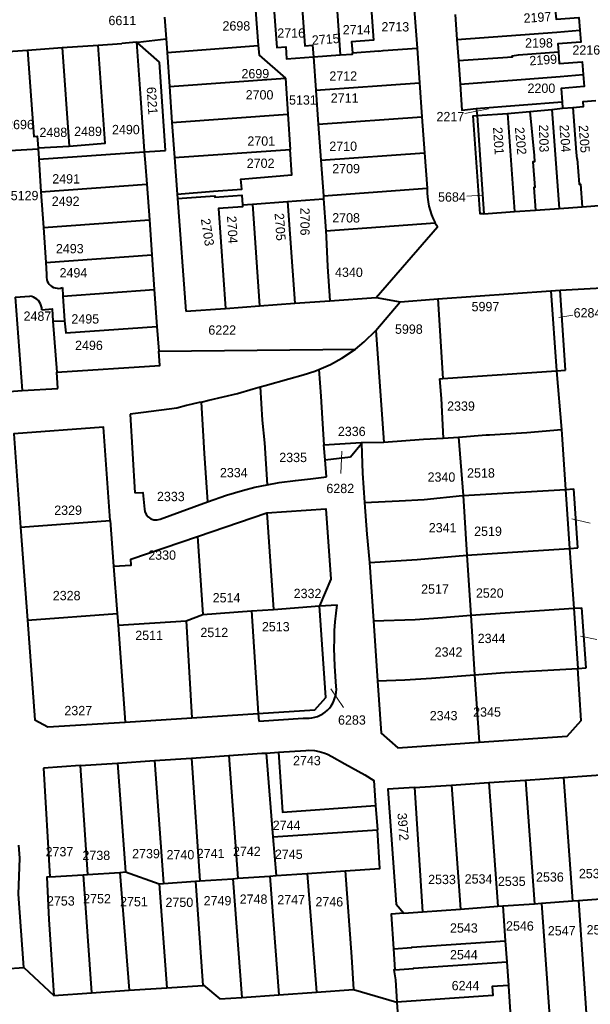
# Model space of a CAD drawing. Extents: x 99476 to 102828, y 406437 to 407931.
# Tile 6 of 48: x 100070 to 100223, y 406606 to 406870. Entities that reach past the tile are written whole.
import ezdxf
from ezdxf.enums import TextEntityAlignment as Align

# ---------------------------------------------------------------- set-up
doc = ezdxf.new("R2010")
doc.units = 0
doc.header["$MEASUREMENT"] = 0
for name, color, linetype, lineweight in [('BK_aanpijling', 10, 'Continuous', 0), ('BK_perceelnr', 10, 'Continuous', 13), ('BK_perceelnummer onder hoek', 10, 'Continuous', 13), ('BK_perceelsgrens', 10, 'Continuous', 40)]:
    doc.layers.add(name, color=color, linetype=linetype, lineweight=lineweight)
doc.styles.add('Style-WORKING', font='WORKING.shx')

msp = doc.modelspace()

# ---------------------------------------------------------------- linework, layer by layer
at = {"layer": 'BK_aanpijling', "linetype": 'Continuous', "lineweight": 0}
for p, q in [((100189.661761, 406845.207168), (100195.945, 406846.485)), ((100190.163933, 406823.082675), (100194.235, 406823.325)), ((100218.56434, 406791.133186), (100214.805, 406790.525)), ((100156.401532, 406748.664448), (100156.655, 406754.675)), ((100223.20637, 406735.379779), (100218.345, 406736.535)), ((100225.051515, 406704.18265), (100220.635, 406705.065)), ((100157.122969, 406685.872976), (100153.735, 406690.895))]:
    msp.add_line(p, q, dxfattribs=at)
at = {"layer": 'BK_perceelsgrens', "linetype": 'Continuous', "lineweight": 40}
for p, q in [((100154.281, 406888.007), (100156.234, 406860.941)), ((100175.279, 406884.325), (100176.825, 406862.78)), ((100133.492, 406872.947), (100134.263, 406863.463)), ((100109.126, 406871.047), (100109.537, 406865.261)), ((100187.027, 406871.762), (100187.509, 406865.056)), ((100101.98, 406864.373), (100109.537, 406865.261)), ((100109.537, 406865.261), (100109.797, 406861.556)), ((100187.509, 406865.056), (100187.912, 406859.453)), ((100065.82, 406861.787), (100072.403, 406862.252)), ((100072.403, 406862.252), (100081.721, 406862.91)), ((100081.721, 406862.91), (100091.318, 406863.588)), ((100081.721, 406862.91), (100083.549, 406836.502)), ((100091.318, 406863.588), (100097.68, 406864.037)), ((100101.599, 406864.328), (100097.68, 406864.037)), ((100101.599, 406864.328), (100101.746, 406864.345)), ((100101.599, 406864.328), (100102.68, 406849.318)), ((100101.746, 406864.345), (100101.98, 406864.373)), ((100101.898, 406864.21), (100101.746, 406864.345)), ((100107.755, 406858.979), (100101.898, 406864.21)), ((100109.797, 406861.556), (100134.263, 406863.463)), ((100176.825, 406862.78), (100177.491, 406853.474)), ((100109.797, 406861.556), (100110.44, 406852.463)), ((100149.045, 406860.423), (100156.234, 406860.941)), ((100149.045, 406860.423), (100149.686, 406851.469)), ((100187.912, 406859.453), (100188.37, 406853.08)), ((100109.419, 406835.341), (100107.755, 406858.979)), ((100110.44, 406852.463), (100141.545, 406854.683)), ((100141.545, 406854.683), (100142.169, 406845.044)), ((100110.44, 406852.463), (100111.121, 406842.828)), ((100149.686, 406851.469), (100177.491, 406853.474)), ((100177.491, 406853.474), (100178.142, 406844.372)), ((100102.68, 406849.318), (100103.674, 406835.17)), ((100149.686, 406851.469), (100150.337, 406842.367)), ((100192.712, 406846.547), (100215.683, 406848.399)), ((100192.712, 406846.547), (100192.905, 406844.682)), ((100207.077, 406845.769), (100212.986, 406846.279)), ((100212.986, 406846.279), (100215.809, 406846.672)), ((100212.986, 406846.279), (100214.945, 406819.783)), ((100215.683, 406848.399), (100215.809, 406846.672)), ((100215.809, 406846.672), (100218.592, 406846.874)), ((100111.121, 406842.828), (100142.169, 406845.044)), ((100142.169, 406845.044), (100142.78, 406835.618)), ((100150.337, 406842.367), (100178.142, 406844.372)), ((100178.142, 406844.372), (100178.835, 406834.683)), ((100192.905, 406844.682), (100201.039, 406845.234)), ((100192.905, 406844.682), (100194.735, 406818.356)), ((100201.039, 406845.234), (100207.077, 406845.769)), ((100201.039, 406845.234), (100202.93, 406818.923)), ((100111.121, 406842.828), (100111.786, 406833.406)), ((100150.337, 406842.367), (100151.03, 406832.678)), ((100075.201, 406836.008), (100083.549, 406836.502)), ((100075.201, 406836.008), (100075.221, 406835.724)), ((100075.221, 406835.724), (100075.397, 406833.125)), ((100075.397, 406833.125), (100075.409, 406832.954)), ((100075.409, 406832.954), (100103.69, 406834.94)), ((100103.674, 406835.17), (100103.69, 406834.94)), ((100103.69, 406834.94), (100109.419, 406835.341)), ((100103.69, 406834.94), (100103.895, 406832.033)), ((100111.786, 406833.406), (100142.78, 406835.618)), ((100111.786, 406833.406), (100112.477, 406823.636)), ((100151.03, 406832.678), (100178.835, 406834.683)), ((100178.835, 406834.683), (100179.515, 406825.173)), ((100075.409, 406832.954), (100076.001, 406824.194)), ((100103.895, 406832.033), (100104.388, 406826.246)), ((100151.03, 406832.678), (100151.71, 406823.168)), ((100076.001, 406824.194), (100104.388, 406826.246)), ((100104.388, 406826.246), (100105.064, 406816.681)), ((100151.71, 406823.168), (100179.515, 406825.173)), ((100076.001, 406824.194), (100076.649, 406814.626)), ((100112.477, 406823.636), (100112.564, 406822.425)), ((100151.71, 406823.168), (100151.772, 406822.304)), ((100112.564, 406822.425), (100114.843, 406792.187)), ((100129.997, 406820.747), (100132.668, 406820.938)), ((100132.668, 406820.938), (100142.081, 406821.611)), ((100132.668, 406820.938), (100134.617, 406793.634)), ((100142.081, 406821.611), (100151.772, 406822.304)), ((100142.081, 406821.611), (100144.028, 406794.323)), ((100151.772, 406822.304), (100152.38, 406813.783)), ((100214.945, 406819.783), (100221.121, 406820.227)), ((100221.121, 406820.227), (100226.833, 406820.657)), ((100194.735, 406818.356), (100202.93, 406818.923)), ((100202.93, 406818.923), (100208.583, 406819.328)), ((100208.583, 406819.328), (100214.945, 406819.783)), ((100076.649, 406814.626), (100105.064, 406816.681)), ((100076.649, 406814.626), (100077.281, 406805.293)), ((100105.064, 406816.681), (100105.724, 406807.349)), ((100152.38, 406813.783), (100181.698, 406815.898)), ((100077.281, 406805.293), (100105.724, 406807.349)), ((100105.724, 406807.349), (100106.381, 406798.047)), ((100077.281, 406805.293), (100077.492, 406802.172)), ((100215.169, 406797.816), (100230.682, 406798.73)), ((100069.122, 406795.996), (100072.998, 406796.259)), ((100081.725, 406798.523), (100081.881, 406796.277)), ((100081.881, 406796.277), (100106.381, 406798.047)), ((100081.881, 406796.277), (100082.341, 406789.629)), ((100106.381, 406798.047), (100107.083, 406788.106)), ((100182.379, 406795.527), (100212.683, 406797.669)), ((100212.683, 406797.669), (100215.169, 406797.816)), ((100212.683, 406797.669), (100214.201, 406776.239)), ((100216.643, 406776.404), (100215.169, 406797.816)), ((100069.122, 406795.996), (100070.994, 406770.898)), ((100125.492, 406792.966), (100134.617, 406793.634)), ((100134.617, 406793.634), (100144.028, 406794.323)), ((100144.028, 406794.323), (100153.469, 406795.014)), ((100153.469, 406795.014), (100165.83, 406795.92)), ((100165.749, 406787.055), (100172.257, 406794.742)), ((100165.83, 406795.92), (100172.257, 406794.742)), ((100172.257, 406794.742), (100181.304, 406795.451)), ((100181.304, 406795.451), (100182.379, 406795.527)), ((100182.379, 406795.527), (100183.754, 406774.171)), ((100114.843, 406792.187), (100125.492, 406792.966)), ((100079.168, 406789.501), (100082.341, 406789.629)), ((100079.168, 406789.501), (100080.227, 406775.82)), ((100107.083, 406788.106), (100107.551, 406781.464)), ((100165.749, 406787.055), (100167.871, 406757.123)), ((100107.551, 406781.464), (100160.28, 406782.063)), ((100080.559, 406771.511), (100080.227, 406775.82)), ((100183.754, 406774.171), (100214.201, 406776.239)), ((100214.201, 406776.239), (100216.643, 406776.404)), ((100214.201, 406776.239), (100215.562, 406760.484)), ((100182.851, 406774.11), (100183.754, 406774.171)), ((100061.744, 406770.304), (100070.994, 406770.898)), ((100070.994, 406770.898), (100080.559, 406771.511)), ((100099.889, 406764.597), (100101.165, 406743.468)), ((100215.562, 406760.484), (100216.652, 406744.4)), ((100151.819, 406756.379), (100161.874, 406756.983)), ((100158.937, 406753.149), (100161.884, 406756.748)), ((100161.874, 406756.983), (100167.871, 406757.123)), ((100161.874, 406756.983), (100161.884, 406756.748)), ((100161.884, 406756.748), (100162.23, 406748.81)), ((100183.858, 406758.186), (100187.952, 406758.412)), ((100187.952, 406758.412), (100189.151, 406742.789)), ((100152.155, 406752.381), (100151.819, 406756.379)), ((100152.155, 406752.381), (100158.937, 406753.149)), ((100152.545, 406747.747), (100152.155, 406752.381)), ((100162.23, 406748.81), (100162.754, 406740.894)), ((100189.151, 406742.789), (100216.652, 406744.4)), ((100216.652, 406744.4), (100218.838, 406744.527)), ((100216.652, 406744.4), (100217.725, 406728.56)), ((100219.928, 406728.7), (100218.838, 406744.527)), ((100189.151, 406742.789), (100190.196, 406726.743)), ((100117.928, 406731.771), (100136.583, 406738.103)), ((100136.583, 406738.103), (100138.314, 406712.231)), ((100070.54, 406734.283), (100094.578, 406736.053)), ((100094.578, 406736.053), (100095.479, 406723.815)), ((100070.54, 406734.283), (100072.379, 406709.315)), ((100117.928, 406731.771), (100119.423, 406710.839)), ((100217.725, 406728.56), (100219.928, 406728.7)), ((100217.725, 406728.56), (100218.811, 406712.533)), ((100164.069, 406724.834), (100165.141, 406709.132)), ((100190.196, 406726.743), (100191.24, 406710.721)), ((100095.479, 406723.815), (100096.417, 406711.085)), ((100119.423, 406710.839), (100132.479, 406711.801)), ((100132.479, 406711.801), (100138.314, 406712.231)), ((100132.479, 406711.801), (100134.248, 406684.291)), ((100138.314, 406712.231), (100150.699, 406713.143)), ((100150.699, 406713.143), (100155.445, 406713.492)), ((100191.24, 406710.721), (100218.811, 406712.533)), ((100218.811, 406712.533), (100221.031, 406712.678)), ((100218.811, 406712.533), (100219.903, 406696.402)), ((100222.143, 406696.534), (100221.031, 406712.678)), ((100072.379, 406709.315), (100096.417, 406711.085)), ((100096.417, 406711.085), (100096.647, 406707.965)), ((100096.647, 406707.965), (100114.924, 406709.169)), ((100114.924, 406709.169), (100119.423, 406710.839)), ((100114.924, 406709.169), (100116.463, 406683.155)), ((100165.141, 406709.132), (100166.24, 406693.03)), ((100191.24, 406710.721), (100192.242, 406694.671)), ((100096.647, 406707.965), (100098.558, 406682.011)), ((100155.152, 406691.558), (100154.75, 406697.02)), ((100219.903, 406696.402), (100222.143, 406696.534)), ((100192.242, 406694.671), (100193.462, 406676.604)), ((100098.558, 406682.011), (100116.463, 406683.155)), ((100116.463, 406683.155), (100134.248, 406684.291)), ((100134.248, 406684.291), (100134.38, 406682.241)), ((100134.38, 406682.241), (100146.321, 406683.079)), ((100106.476, 406671.68), (100116.365, 406672.347)), ((100116.365, 406672.347), (100126.397, 406673.024)), ((100116.365, 406672.347), (100118.623, 406639.386)), ((100126.397, 406673.024), (100128.803, 406640.099)), ((100136.39, 406673.698), (100139.659, 406673.918)), ((100136.39, 406673.698), (100138.195, 406651.194)), ((100086.46, 406670.33), (100076.653, 406669.668)), ((100076.653, 406669.668), (100078.391, 406640.491)), ((100086.46, 406670.33), (100096.476, 406671.005)), ((100086.46, 406670.33), (100088.501, 406641.144)), ((100096.476, 406671.005), (100106.476, 406671.68)), ((100096.476, 406671.005), (100098.624, 406641.797)), ((100106.476, 406671.68), (100108.834, 406638.7)), ((100205.899, 406666.463), (100216.095, 406667.151)), ((100216.095, 406667.151), (100226.134, 406667.829)), ((100216.095, 406667.151), (100218.482, 406634.03)), ((100176.142, 406664.455), (100186.039, 406665.123)), ((100176.142, 406664.455), (100178.281, 406631.134)), ((100186.039, 406665.123), (100196.056, 406665.799)), ((100186.039, 406665.123), (100188.435, 406631.866)), ((100196.056, 406665.799), (100205.899, 406666.463)), ((100196.056, 406665.799), (100198.449, 406632.587)), ((100205.899, 406666.463), (100208.289, 406633.296)), ((100165.72, 406659.671), (100166.186, 406653.144)), ((100138.195, 406651.194), (100166.186, 406653.144)), ((100138.195, 406651.194), (100139.027, 406640.815)), ((100078.391, 406640.491), (100087.351, 406641.07)), ((100087.351, 406641.07), (100088.501, 406641.144)), ((100087.351, 406641.07), (100089.529, 406609.385)), ((100088.501, 406641.144), (100097.105, 406641.699)), ((100097.105, 406641.699), (100098.624, 406641.797)), ((100097.105, 406641.699), (100099.607, 406610.061)), ((100098.624, 406641.797), (100107.697, 406638.62)), ((100128.803, 406640.099), (100137.392, 406640.701)), ((100137.392, 406640.701), (100139.027, 406640.815)), ((100137.392, 406640.701), (100139.808, 406608.863)), ((100139.027, 406640.815), (100147.404, 406641.402)), ((100147.404, 406641.402), (100157.517, 406642.11)), ((100147.404, 406641.402), (100149.882, 406609.577)), ((100107.697, 406638.62), (100108.834, 406638.7)), ((100107.697, 406638.62), (100109.718, 406610.739)), ((100108.834, 406638.7), (100117.416, 406639.301)), ((100117.416, 406639.301), (100118.623, 406639.386)), ((100117.416, 406639.301), (100119.366, 406611.386)), ((100118.623, 406639.386), (100127.426, 406640.003)), ((100127.426, 406640.003), (100128.803, 406640.099)), ((100127.426, 406640.003), (100129.803, 406608.154)), ((100188.435, 406631.866), (100198.449, 406632.587)), ((100198.449, 406632.587), (100199.818, 406632.686)), ((100199.818, 406632.686), (100208.289, 406633.296)), ((100199.818, 406632.686), (100200.467, 406623.324)), ((100208.289, 406633.296), (100210.207, 406633.434)), ((100210.207, 406633.434), (100218.482, 406634.03)), ((100210.207, 406633.434), (100212.474, 406600.591)), ((100218.482, 406634.03), (100220.102, 406634.147)), ((100220.102, 406634.147), (100228.518, 406634.753)), ((100220.102, 406634.147), (100222.369, 406601.304)), ((100173.289, 406630.774), (100178.281, 406631.134)), ((100178.281, 406631.134), (100188.435, 406631.866)), ((100200.467, 406623.324), (100200.859, 406617.663)), ((100170.546, 406621.212), (100170.889, 406615.554)), ((100200.859, 406617.663), (100201.297, 406611.339)), ((100066.329, 406615.798), (100071.425, 406616.152)), ((100071.425, 406616.152), (100079.483, 406608.712)), ((100109.718, 406610.739), (100119.366, 406611.386)), ((100171.016, 406612.838), (100171.406, 406606.908)), ((100201.297, 406611.339), (100201.311, 406611.137)), ((100079.483, 406608.712), (100089.529, 406609.385)), ((100089.529, 406609.385), (100099.607, 406610.061)), ((100099.607, 406610.061), (100109.718, 406610.739)), ((100129.803, 406608.154), (100139.808, 406608.863)), ((100139.808, 406608.863), (100149.882, 406609.577)), ((100149.882, 406609.577), (100159.815, 406610.281)), ((100159.815, 406610.281), (100171.406, 406606.908)), ((100201.311, 406611.137), (100202.08, 406600.049)), ((100171.406, 406606.908), (100171.748, 406601.711))]:
    msp.add_line(p, q, dxfattribs=at)
at = {"layer": 'BK_perceelsgrens', "linetype": 'Continuous', "lineweight": 40, "flags": 128}
for points in [[(100163.465, 406888.677), (100165.179, 406864.91), (100159.278, 406864.484), (100159.491, 406861.521)], [(100144.996, 406887.329), (100146.72, 406863.414), (100148.818, 406863.565), (100149.045, 406860.423)], [(100137.833, 406881.985), (100139.197, 406862.917), (100141.617, 406863.09), (100141.844, 406859.907), (100149.045, 406860.423)], [(100213.888, 406873.078), (100214.079, 406870.563), (100220.22, 406871.01), (100220.47, 406867.572)], [(100187.509, 406865.056), (100214.333, 406867.08), (100220.47, 406867.572)], [(100220.47, 406867.572), (100220.702, 406864.379), (100214.562, 406863.933), (100214.718, 406861.735)], [(100072.403, 406862.252), (100074.078, 406839.071), (100074.974, 406839.136), (100075.201, 406836.008)], [(100083.549, 406836.502), (100093.171, 406837.24), (100091.318, 406863.588)], [(100134.263, 406863.463), (100134.474, 406860.873), (100141.545, 406854.683)], [(100159.491, 406861.521), (100166.531, 406862.029), (100166.54, 406861.91), (100167.721, 406862.123), (100176.825, 406862.78)], [(100156.234, 406860.941), (100159.516, 406861.178), (100159.491, 406861.521)], [(100187.912, 406859.453), (100202.367, 406860.466), (100202.352, 406860.687), (100204.056, 406860.987), (100214.718, 406861.735)], [(100214.718, 406861.735), (100214.939, 406858.632), (100221.103, 406859.085), (100221.231, 406856.932), (100221.351, 406855.709)], [(100064.981, 406857.25), (100066.513, 406838.44), (100067.44, 406838.441), (100067.656, 406835.277), (100075.221, 406835.724)], [(100188.37, 406853.08), (100215.192, 406855.192), (100221.351, 406855.709)], [(100221.351, 406855.709), (100221.592, 406852.434), (100215.428, 406851.981), (100215.683, 406848.399)], [(100188.37, 406853.08), (100188.794, 406846.133), (100192.712, 406846.547)], [(100218.592, 406846.874), (100221.478, 406847.084), (100221.377, 406848.473), (100224.792, 406848.721)], [(100218.592, 406846.874), (100219.473, 406834.749), (100219.689, 406833.095), (100219.785, 406833.102), (100220.281, 406826.276), (100220.679, 406826.305), (100221.121, 406820.227)], [(100194.735, 406818.356), (100193.723, 406818.284), (100191.847, 406844.595), (100192.905, 406844.682)], [(100207.077, 406845.769), (100208.178, 406833.982), (100208.302, 406832.267), (100207.896, 406832.237), (100208.392, 406825.422), (100208.141, 406825.404), (100208.583, 406819.328)], [(100112.477, 406823.636), (100122.23, 406824.38), (100129.809, 406824.897), (100129.615, 406827.613), (100143.221, 406828.802), (100142.78, 406835.618)], [(100179.515, 406825.173), (100179.516, 406823.968), (100179.597, 406822.766), (100179.756, 406821.572), (100179.993, 406820.391), (100180.307, 406819.228), (100180.698, 406818.088), (100181.162, 406816.977), (100181.698, 406815.898)], [(100112.564, 406822.425), (100122.599, 406823.141), (100122.622, 406822.819), (100129.812, 406823.334), (100129.997, 406820.747)], [(100129.997, 406820.747), (100130.036, 406820.192), (100123.581, 406819.732), (100125.492, 406792.966)], [(100165.83, 406795.92), (100182.29, 406814.882), (100181.986, 406815.385), (100181.698, 406815.898)], [(100152.38, 406813.783), (100152.493, 406812.197), (100152.816, 406804.168), (100153.469, 406795.014)], [(100077.492, 406802.172), (100077.436, 406801.692), (100077.453, 406801.21), (100077.541, 406800.735), (100077.7, 406800.279), (100077.924, 406799.852), (100078.211, 406799.463), (100078.552, 406799.121), (100078.94, 406798.835), (100079.367, 406798.609), (100079.822, 406798.449), (100080.297, 406798.36), (100080.779, 406798.342), (100081.259, 406798.397), (100081.725, 406798.523)], [(100076.232, 406792.617), (100076.187, 406793.145), (100076.067, 406793.662), (100075.875, 406794.156), (100075.615, 406794.619), (100075.292, 406795.039), (100074.912, 406795.41), (100074.484, 406795.722), (100074.016, 406795.971), (100073.517, 406796.152), (100072.998, 406796.259)], [(100076.232, 406792.617), (100079.006, 406792.873), (100079.168, 406789.501)], [(100082.341, 406789.629), (100082.666, 406786.415), (100107.083, 406788.106)], [(100160.28, 406782.063), (100162.66, 406784.004), (100165.749, 406787.055)], [(100080.227, 406775.82), (100107.864, 406777.632), (100107.551, 406781.464)], [(100150.515, 406776.555), (100153.588, 406777.926), (100156.614, 406779.583), (100160.28, 406782.063)], [(100134.776, 406771.889), (100136.097, 406772.285), (100142.489, 406774.055), (100146.28, 406775.12), (100149.436, 406776.117), (100150.515, 406776.555)], [(100150.515, 406776.555), (100150.99, 406769.376), (100151.353, 406763.414), (100151.819, 406756.379)], [(100182.851, 406774.11), (100183.27, 406768.834), (100183.858, 406758.186)], [(100118.913, 406767.805), (100120.986, 406768.307), (100128.66, 406770.17), (100132.923, 406771.368), (100134.776, 406771.889)], [(100134.776, 406771.889), (100135.3, 406762.97), (100135.939, 406756.867), (100136.597, 406745.674)], [(100118.913, 406767.805), (100118.379, 406767.711), (100114.991, 406766.878), (100112.43, 406766.23), (100103.496, 406765.052), (100099.889, 406764.597)], [(100118.913, 406767.805), (100119.41, 406760.186), (100119.783, 406754.054), (100120.632, 406741.039)], [(100094.578, 406736.053), (100092.734, 406761.085), (100068.696, 406759.315), (100070.54, 406734.283)], [(100187.952, 406758.412), (100195.325, 406759.016), (100196.262, 406759.079), (100206.24, 406759.69), (100215.562, 406760.484)], [(100167.871, 406757.123), (100178.547, 406757.892), (100183.858, 406758.186)], [(100136.597, 406745.674), (100139.895, 406746.258), (100144.198, 406746.833), (100148.269, 406747.279), (100152.545, 406747.747)], [(100101.165, 406743.468), (100103.32, 406743.62), (100103.737, 406739.103), (100103.854, 406738.496), (100104.203, 406737.718), (100104.741, 406737.068), (100105.469, 406736.562), (100106.29, 406736.281), (100107.132, 406736.232), (100107.985, 406736.416), (100113.304, 406738.361), (100120.632, 406741.039)], [(100120.632, 406741.039), (100125.74, 406742.832), (100129.993, 406744.127), (100133.323, 406744.972), (100136.597, 406745.674)], [(100162.754, 406740.894), (100172.01, 406741.33), (100178.714, 406741.743), (100189.004, 406742.78), (100189.151, 406742.789)], [(100162.754, 406740.894), (100163.32, 406732.385), (100164.069, 406724.834)], [(100136.583, 406738.103), (100152.399, 406739.162), (100153.662, 406720.309), (100150.699, 406713.143)], [(100095.479, 406723.815), (100100.218, 406724.101), (100100.116, 406725.726), (100117.928, 406731.771)], [(100190.196, 406726.743), (100205.2, 406727.76), (100217.725, 406728.56)], [(100164.069, 406724.834), (100171.14, 406725.25), (100176.835, 406725.649), (100190.196, 406726.743)], [(100134.248, 406684.291), (100149.402, 406685.259), (100152.343, 406688.576), (100150.699, 406713.143)], [(100154.714, 406706.579), (100154.9, 406708.889), (100155.144, 406711.194), (100155.445, 406713.492)], [(100072.379, 406709.315), (100074.349, 406682.563), (100077.824, 406680.687), (100098.558, 406682.011)], [(100165.141, 406709.132), (100176.328, 406709.561), (100183.632, 406710.035), (100191.24, 406710.721)], [(100154.75, 406697.02), (100154.667, 406699.409), (100154.633, 406701.799), (100154.649, 406704.189), (100154.714, 406706.579)], [(100192.242, 406694.671), (100200.324, 406695.295), (100210.25, 406695.83), (100219.903, 406696.402)], [(100193.462, 406676.604), (100217.044, 406678.202), (100220.851, 406682.41), (100219.903, 406696.402)], [(100166.24, 406693.03), (100173.55, 406693.32), (100180.737, 406693.782), (100192.242, 406694.671)], [(100146.321, 406683.079), (100147.099, 406683.015), (100147.879, 406683.028), (100148.654, 406683.119), (100149.417, 406683.287), (100150.158, 406683.53), (100150.872, 406683.845), (100151.551, 406684.23), (100152.188, 406684.681), (100152.777, 406685.193), (100153.313, 406685.761), (100153.789, 406686.379), (100154.201, 406687.042), (100154.545, 406687.742), (100154.818, 406688.474), (100155.017, 406689.228), (100155.139, 406689.999), (100155.185, 406690.778), (100155.152, 406691.558)], [(100166.24, 406693.03), (100167.198, 406679.005), (100171.682, 406675.128), (100193.462, 406676.604)], [(100126.397, 406673.024), (100135.17, 406673.629), (100136.39, 406673.698)], [(100139.659, 406673.918), (100146.968, 406674.41), (100147.733, 406674.438), (100149.29, 406674.349), (100150.599, 406674.12), (100151.834, 406673.768), (100152.844, 406673.374), (100153.992, 406672.795), (100157.487, 406670.798), (100162.792, 406667.824), (100165.24, 406666.37), (100165.72, 406659.671)], [(100139.659, 406673.918), (100140.27, 406664.66), (100140.758, 406657.823), (100165.72, 406659.671)], [(100176.142, 406664.455), (100168.97, 406663.97), (100171.249, 406633.128), (100173.289, 406630.774)], [(100157.517, 406642.11), (100166.851, 406642.705), (100166.186, 406653.144)], [(100071.425, 406616.152), (100069.949, 406635.884), (100070.33, 406645.478), (100070.048, 406648.95)], [(100078.391, 406640.491), (100077.589, 406640.443), (100078.144, 406629.065), (100078.63, 406621.04), (100079.483, 406608.712)], [(100157.517, 406642.11), (100159.285, 406619.083), (100159.815, 406610.281)], [(100173.289, 406630.774), (100169.875, 406630.528), (100170.546, 406621.212)], [(100170.546, 406621.212), (100175.45, 406621.53), (100175.399, 406621.61), (100200.467, 406623.324)], [(100170.889, 406615.554), (100175.9, 406615.88), (100175.88, 406615.983), (100200.859, 406617.663)], [(100170.889, 406615.554), (100170.629, 406615.537), (100171.016, 406612.838)], [(100119.366, 406611.386), (100119.56, 406611.4), (100123.95, 406607.74), (100129.803, 406608.154)], [(100201.297, 406611.339), (100197, 406611.053), (100197.156, 406608.692), (100171.406, 406606.908)]]:
    msp.add_lwpolyline(points, dxfattribs=at)

# ---------------------------------------------------------------- texts
at = {"layer": 'BK_perceelnr', "linetype": 'Continuous', "lineweight": 13, "style": 'Style-WORKING'}
for s, p in [('6611', (100097.812237, 406870.179)), ('2698', (100128.37739, 406868.731)), ('2716', (100143.068542, 406866.819)), ('2714', (100160.614542, 406867.715)), ('2713', (100170.989542, 406868.484)), ('2198', (100209.505542, 406864.17)), ('2216', (100222.192847, 406862.279)), ('2699', (100133.46639, 406855.924)), ('2712', (100157.028542, 406855.292)), ('2700', (100134.594624, 406850.244)), ('2200', (100210.156929, 406852.015)), ('5131', (100146.212847, 406848.858)), ('2711', (100157.412542, 406849.4)), ('2217', (100185.751766, 406844.41)), ('2696', (100070.38139, 406842.272)), ('2488', (100079.313847, 406840.191)), ('2489', (100088.613847, 406840.436)), ('2490', (100098.759624, 406840.926)), ('2701', (100135.049542, 406837.845)), ('2710', (100157.018624, 406836.464)), ('2702', (100134.885542, 406831.896)), ('2709', (100157.797542, 406830.445)), ('2491', (100082.739542, 406827.71)), ('5129', (100071.603847, 406823.223)), ('2492', (100082.617542, 406821.715)), ('5684', (100186.170695, 406822.845)), ('2708', (100157.797542, 406817.253)), ('2493', (100083.718542, 406808.989)), ('2494', (100084.697542, 406802.504)), ('4340', (100158.555777, 406802.652)), ('5997', (100195.157308, 406793.448)), ('2487', (100075.041766, 406790.879)), ('2495', (100087.879542, 406790.145)), ('6284', (100222.512695, 406791.772)), ('6222', (100124.586695, 406787.151)), ('5998', (100174.62339, 406787.401)), ('2496', (100088.858542, 406783.048)), ('2339', (100188.598, 406766.756)), ('2336', (100159.308, 406759.967)), ('2335', (100143.596, 406752.984)), ('2334', (100127.69, 406748.91)), ('2340', (100183.358929, 406747.724)), ('2518', (100193.951847, 406748.83)), ('6282', (100156.232695, 406744.668)), ('2333', (100110.815, 406742.509)), ('2329', (100083.27, 406738.824)), ('2341', (100183.684847, 406734.14)), ('2519', (100195.846847, 406733.192)), ('2330', (100108.477082, 406726.797)), ('2328', (100082.882, 406715.935)), ('2332', (100147.459, 406716.504)), ('2517', (100181.624766, 406717.681)), ('2520', (100196.311082, 406716.606)), ('2514', (100125.750847, 406715.353)), ('2511', (100104.994847, 406705.266)), ('2512', (100122.452847, 406706.042)), ('2513', (100138.940847, 406707.594)), ('2344', (100196.794847, 406704.443)), ('2342', (100185.263847, 406700.81)), ('2327', (100085.995918, 406685.093)), ('2345', (100195.580847, 406684.705)), ('6283', (100159.359695, 406682.557)), ('2343', (100183.942847, 406683.735)), ('2743', (100147.287542, 406671.679)), ('2744', (100141.850542, 406654.321)), ('2737', (100080.952613, 406647.232)), ('2742', (100131.181542, 406647.338)), ('2738', (100090.834695, 406646.262)), ('2739', (100104.159695, 406646.724)), ('2740', (100113.379624, 406646.44)), ('2741', (100121.482542, 406646.756)), ('2745', (100142.431542, 406646.562)), ('2533', (100183.51, 406639.794)), ('2534', (100193.308, 406639.936)), ('2535', (100202.209, 406639.302)), ('2536', (100212.432, 406640.449)), ('2537', (100223.921918, 406641.384)), ('2753', (100081.329695, 406634.042)), ('2752', (100091.028695, 406634.624)), ('2751', (100100.921695, 406633.848)), ('2749', (100123.329542, 406634.086)), ('2748', (100132.985542, 406634.512)), ('2747', (100143.07746, 406634.37)), ('2746', (100153.291542, 406633.802)), ('2750', (100113.095777, 406633.66)), ('2543', (100189.373847, 406626.777)), ('2546', (100204.391847, 406627.329)), ('2547', (100215.592766, 406626.027)), ('2548', (100225.993847, 406626.288)), ('2544', (100189.373847, 406619.6)), ('6244', (100189.818542, 406611.328))]:
    msp.add_text(s, height=2.5, dxfattribs=at).set_placement(p, align=Align.MIDDLE_CENTER)
at = {"layer": 'BK_perceelnummer onder hoek', "linetype": 'Continuous', "lineweight": 13, "style": 'Style-WORKING'}
for s, rotation, p in [('2197', 3.508215, (100209.094443, 406871.019579)), ('2715', 3.966924, (100152.334543, 406865.150968)), ('2199', 3.756453, (100210.639543, 406859.61497)), ('6221', 273.78359, (100105.80398, 406848.668305)), ('2201', 273.833088, (100198.67299, 406837.880152)), ('2202', 275.256415, (100204.617986, 406837.880152)), ('2203', 271.317571, (100210.826996, 406838.540153)), ('2204', 274.11819, (100216.507989, 406838.540152)), ('2205', 273.955038, (100221.660989, 406838.408152)), ('2706', 269.829477, (100146.783001, 406816.228458)), ('2704', 273.144957, (100127.314975, 406814.051457)), ('2705', 273.836914, (100140.122969, 406814.819457)), ('2703', 278.898313, (100120.654929, 406813.410452)), ('3972', 274.560298, (100173.079951, 406653.933608))]:
    msp.add_text(s, height=2.5, rotation=rotation, dxfattribs=at).set_placement(p, align=Align.MIDDLE_CENTER)

doc.saveas('drawing.dxf')
